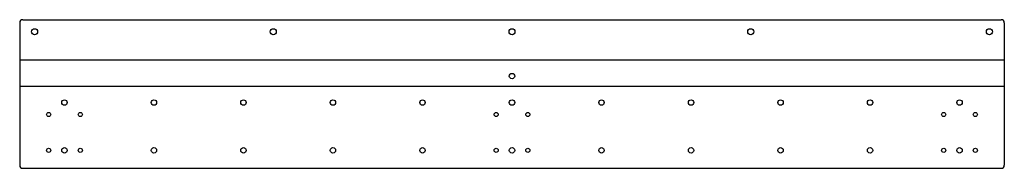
# Model space of a CAD drawing. Extents: x -5 to 1645, y 0 to 249.
import ezdxf
from ezdxf.lldxf.tags import DXFTag

# ---------------------------------------------------------------- set-up
doc = ezdxf.new("R2010")
doc.units = 0
for name, color, linetype in [('INTERIOR_LOOPS', 7, 'CONTINUOUS'), ('OUTER_LOOP', 7, 'CONTINUOUS'), ('UP_CENTERLINES', 7, 'CONTINUOUS')]:
    doc.layers.add(name, color=color, linetype=linetype)
tags = doc.linetypes.add('CENTER2', pattern=[28.575, 19.05, -3.175, 3.175, -3.175]).pattern_tags.tags
tags[10:11] = [DXFTag(74, 4), DXFTag(75, 0), DXFTag(340, '0'), DXFTag(46, 0.0), DXFTag(50, 0.0), DXFTag(44, 0.0), DXFTag(45, 0.0)]
tags[8:9] = [DXFTag(74, 4), DXFTag(75, 0), DXFTag(340, '0'), DXFTag(46, 0.0), DXFTag(50, 0.0), DXFTag(44, 0.0), DXFTag(45, 0.0)]
tags[6:7] = [DXFTag(74, 4), DXFTag(75, 0), DXFTag(340, '0'), DXFTag(46, 0.0), DXFTag(50, 0.0), DXFTag(44, 0.0), DXFTag(45, 0.0)]
tags[4:5] = [DXFTag(74, 4), DXFTag(75, 0), DXFTag(340, '0'), DXFTag(46, 0.0), DXFTag(50, 0.0), DXFTag(44, 0.0), DXFTag(45, 0.0)]

msp = doc.modelspace()

# ---------------------------------------------------------------- linework, layer by layer
at = {"layer": 'INTERIOR_LOOPS', "color": 3, "linetype": 'CONTINUOUS'}
for centre, radius in [((20, 228.5), 5), ((420, 228.5), 5), ((820, 228.5), 5), ((1220, 228.5), 5), ((1620, 228.5), 5), ((820, 154.3), 4.5), ((70, 110), 4.5), ((220, 110), 4.5), ((370, 110), 4.5), ((520, 110), 4.5), ((670, 110), 4.5), ((820, 110), 4.5), ((970, 110), 4.5), ((1120, 110), 4.5), ((1270, 110), 4.5), ((1420, 110), 4.5), ((1570, 110), 4.5), ((43.5, 90), 3.5), ((96.5, 90), 3.5), ((793.5, 90), 3.5), ((846.5, 90), 3.5), ((1543.5, 90), 3.5), ((1596.5, 90), 3.5), ((43.5, 30), 3.5), ((70, 30), 4.5), ((96.5, 30), 3.5), ((220, 30), 4.5), ((370, 30), 4.5), ((520, 30), 4.5), ((670, 30), 4.5), ((793.5, 30), 3.5), ((820, 30), 4.5), ((846.5, 30), 3.5), ((970, 30), 4.5), ((1120, 30), 4.5), ((1270, 30), 4.5), ((1420, 30), 4.5), ((1543.5, 30), 3.5), ((1570, 30), 4.5), ((1596.5, 30), 3.5)]:
    msp.add_circle(centre, radius, dxfattribs=at)
at = {"layer": 'OUTER_LOOP', "color": 3, "linetype": 'CONTINUOUS'}
for p, q in [((0, 248.5), (1640, 248.5)), ((-5, 243.5), (-5, 5)), ((1645, 243.5), (1645, 5)), ((0, 0), (1640, 0))]:
    msp.add_line(p, q, dxfattribs=at)
for centre, start, end in [((0, 243.5), 90, 180), ((1640, 243.5), 0, 90), ((0, 5), 180, 270), ((1640, 5), 270, 0)]:
    msp.add_arc(centre, 5, start, end, dxfattribs=at)
at = {"layer": 'UP_CENTERLINES', "color": 4, "linetype": 'CENTER2'}
for p, q in [((-5, 181.4), (1645, 181.4)), ((-5, 137.1), (1645, 137.1))]:
    msp.add_line(p, q, dxfattribs=at)

doc.saveas('drawing.dxf')
